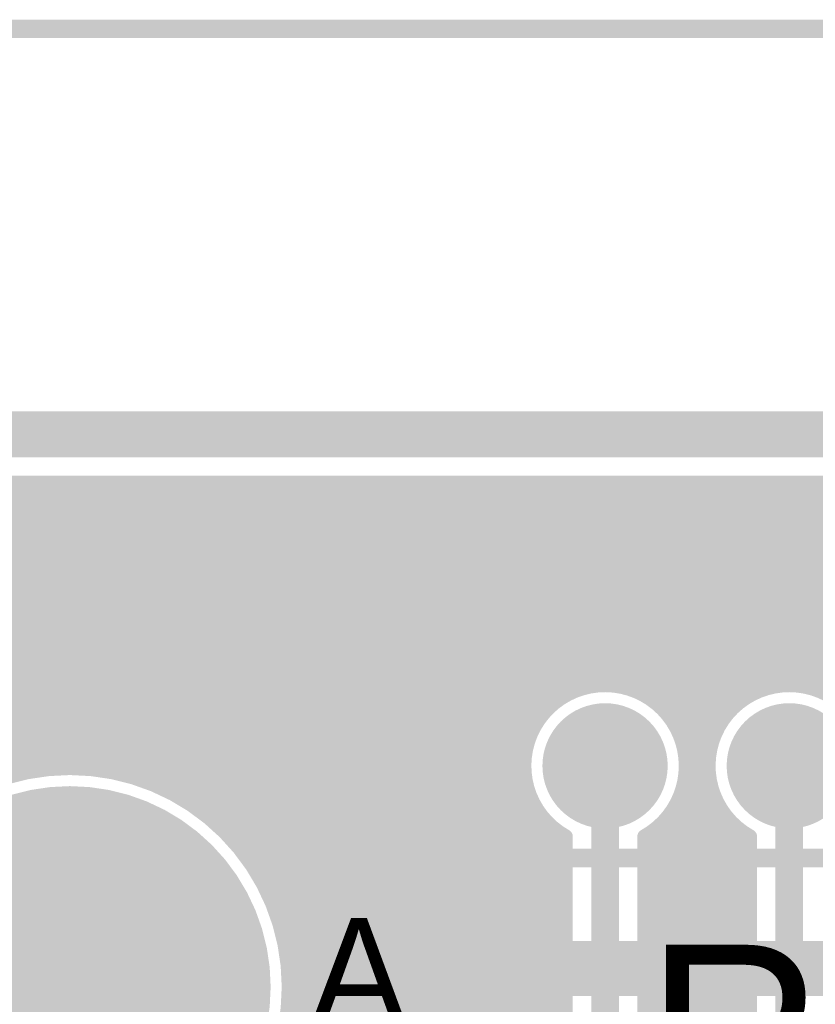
# Model space of a CAD drawing. Extents: x 7.17 to 14.1, y 4 to 11.75.
# Tile 59 of 219: x 7.39 to 7.82, y 8.55 to 9.08. Entities that reach past the tile are written whole.
import ezdxf

# ---------------------------------------------------------------- set-up
doc = ezdxf.new("R2010")
doc.units = 0
doc.layers.get('0').update_dxf_attribs({"linetype": 'CONTINUOUS'})
for name, color, linetype in [('BOTTOMLAYER', 5, 'CONTINUOUS'), ('BOTTOMSOLDER', 6, 'CONTINUOUS'), ('KEEPOUTLAYER', 6, 'CONTINUOUS'), ('MECHANICAL2', 216, 'CONTINUOUS'), ('MECHANICAL3', 76, 'CONTINUOUS'), ('MECHANICAL5', 56, 'CONTINUOUS'), ('MULTILAYER', 9, 'CONTINUOUS'), ('TOPLAYER', 1, 'CONTINUOUS'), ('TOPOVERLAY', 2, 'CONTINUOUS'), ('TOPSOLDER', 216, 'CONTINUOUS')]:
    doc.layers.add(name, color=color, linetype=linetype)

# ---------------------------------------------------------------- blocks, each defined once
blk = doc.blocks.new('HDR_10_10')
at = {"layer": 'BOTTOMSOLDER', "const_width": 0.034}
for points in [[(-0.017, -0.8, 1), (0.017, -0.8, 1)], [(-0.017, -0.9, 1), (0.017, -0.9, 1)]]:
    blk.add_lwpolyline(points, format="xyb", close=True, dxfattribs=at)
at = {"layer": 'MULTILAYER', "const_width": 0.03}
for points in [[(-0.015, -0.8, 1), (0.015, -0.8, 1)], [(-0.015, -0.9, 1), (0.015, -0.9, 1)]]:
    blk.add_lwpolyline(points, format="xyb", close=True, dxfattribs=at)
at = {"layer": 'TOPOVERLAY', "const_width": 0.01}
for points in [[(-0.05, -0.95), (-0.05, 0.05)], [(0.05, -0.95), (0.05, 0.05)], [(0.05, -0.95), (-0.05, -0.95)]]:
    blk.add_lwpolyline(points, dxfattribs=at)
at = {"layer": 'TOPOVERLAY', "const_width": 0.005}
for points in [[(-0.0525, -0.95, 1), (-0.0475, -0.95, 1)], [(-0.0525, -0.95, 1), (-0.0475, -0.95, 1)], [(0.0475, -0.95, 1), (0.0525, -0.95, 1)], [(0.0475, -0.95, 1), (0.0525, -0.95, 1)]]:
    blk.add_lwpolyline(points, format="xyb", close=True, dxfattribs=at)
at = {"layer": 'TOPSOLDER', "const_width": 0.034}
for points in [[(-0.017, -0.8, 1), (0.017, -0.8, 1)], [(-0.017, -0.9, 1), (0.017, -0.9, 1)]]:
    blk.add_lwpolyline(points, format="xyb", close=True, dxfattribs=at)

msp = doc.modelspace()

# ---------------------------------------------------------------- linework, layer by layer
at = {"layer": 'BOTTOMLAYER'}
for points, const_width in [([(7.206404, 8.528706), (7.506198, 8.8285)], 0.008), ([(7.206404, 8.521635), (7.513269, 8.8285)], 0.008), ([(7.206404, 8.535777), (7.499127, 8.8285)], 0.008), ([(7.206404, 8.549919), (7.484985, 8.8285)], 0.008), ([(7.206404, 8.542848), (7.492056, 8.8285)], 0.008), ([(7.206404, 8.55699), (7.477914, 8.8285)], 0.008), ([(7.206404, 8.571132), (7.463772, 8.8285)], 0.008), ([(7.206404, 8.564061), (7.470843, 8.8285)], 0.008), ([(7.206404, 8.578204), (7.456701, 8.8285)], 0.008), ([(7.206404, 8.585275), (7.449629, 8.8285)], 0.008), ([(7.206404, 8.8285), (7.414904, 8.8285)], 0.008), ([(7.206404, 8.8285), (7.414904, 8.8285)], 0.008), ([(7.206404, 8.599417), (7.435487, 8.8285)], 0.008), ([(7.206404, 8.592346), (7.442558, 8.8285)], 0.008), ([(7.206404, 8.613559), (7.421345, 8.8285)], 0.008), ([(7.206404, 8.606488), (7.428416, 8.8285)], 0.008), ([(7.206404, 8.627701), (7.407203, 8.8285)], 0.008), ([(7.206404, 8.62063), (7.414274, 8.8285)], 0.008), ([(7.206404, 8.641843), (7.393061, 8.8285)], 0.008), ([(7.206404, 8.634772), (7.400132, 8.8285)], 0.008), ([(7.206404, 8.648915), (7.385989, 8.8285)], 0.008), ([(7.22991, 8.8285), (7.387588, 8.670822)], 0.008), ([(7.236981, 8.8285), (7.393434, 8.672047)], 0.008), ([(7.244052, 8.8285), (7.399547, 8.673005)], 0.008), ([(7.251123, 8.8285), (7.40596, 8.673663)], 0.008), ([(7.258194, 8.8285), (7.412714, 8.67398)], 0.008), ([(7.265265, 8.8285), (7.419869, 8.673896)], 0.008), ([(7.272336, 8.8285), (7.427505, 8.673331)], 0.008), ([(7.279407, 8.8285), (7.435747, 8.67216)], 0.008), ([(7.286479, 8.8285), (7.444793, 8.670185)], 0.008), ([(7.29355, 8.8285), (7.455013, 8.667037)], 0.008), ([(7.300621, 8.8285), (7.467254, 8.661867)], 0.008), ([(7.307692, 8.8285), (7.485102, 8.651089)], 0.008), ([(7.314763, 8.8285), (7.718263, 8.425)], 0.008), ([(7.321834, 8.8285), (7.725334, 8.425)], 0.008), ([(7.328905, 8.8285), (7.732405, 8.425)], 0.008), ([(7.335249, 8.643409), (7.52034, 8.8285)], 0.008), ([(7.335976, 8.8285), (7.739476, 8.425)], 0.008), ([(7.343047, 8.8285), (7.746547, 8.425)], 0.008), ([(7.350118, 8.8285), (7.684817, 8.493802)], 0.008), ([(7.35719, 8.8285), (7.683904, 8.501786)], 0.008), ([(7.35892, 8.660009), (7.527412, 8.8285)], 0.008), ([(7.364261, 8.8285), (7.683904, 8.508857)], 0.008), ([(7.371332, 8.8285), (7.683904, 8.515928)], 0.008), ([(7.371966, 8.665983), (7.534483, 8.8285)], 0.008), ([(7.378403, 8.8285), (7.683904, 8.522999)], 0.008), ([(7.382579, 8.669526), (7.541554, 8.8285)], 0.008), ([(7.385474, 8.8285), (7.683904, 8.53007)], 0.008), ([(7.391875, 8.67175), (7.548625, 8.8285)], 0.008), ([(7.392545, 8.8285), (7.683904, 8.537141)], 0.008), ([(7.399616, 8.8285), (7.683904, 8.544212)], 0.008), ([(7.400296, 8.6731), (7.555696, 8.8285)], 0.008), ([(7.406687, 8.8285), (7.683904, 8.551283)], 0.008), ([(7.408071, 8.673804), (7.562767, 8.8285)], 0.008), ([(7.413758, 8.8285), (7.683904, 8.558354)], 0.008), ([(7.414904, 8.8285), (11.083404, 8.8285)], 0.008), ([(7.415337, 8.673999), (7.569838, 8.8285)], 0.008), ([(7.420829, 8.8285), (7.683904, 8.565425)], 0.008), ([(7.422186, 8.673777), (7.576909, 8.8285)], 0.008), ([(7.427901, 8.8285), (7.683904, 8.572497)], 0.008), ([(7.42868, 8.6732), (7.58398, 8.8285)], 0.008), ([(7.434865, 8.672314), (7.591051, 8.8285)], 0.008), ([(7.434972, 8.8285), (7.683904, 8.579568)], 0.008), ([(7.440776, 8.671154), (7.598122, 8.8285)], 0.008), ([(7.442043, 8.8285), (7.683904, 8.586639)], 0.008), ([(7.446439, 8.669745), (7.605194, 8.8285)], 0.008), ([(7.449114, 8.8285), (7.683904, 8.59371)], 0.008), ([(7.451876, 8.668111), (7.612265, 8.8285)], 0.008), ([(7.456185, 8.8285), (7.683904, 8.600781)], 0.008), ([(7.457103, 8.666267), (7.619336, 8.8285)], 0.008), ([(7.462133, 8.664226), (7.626407, 8.8285)], 0.008), ([(7.463256, 8.8285), (7.683904, 8.607852)], 0.008), ([(7.466979, 8.662001), (7.633478, 8.8285)], 0.008), ([(7.470327, 8.8285), (7.683904, 8.614923)], 0.008), ([(7.471649, 8.6596), (7.640549, 8.8285)], 0.008), ([(7.47615, 8.657029), (7.64762, 8.8285)], 0.008), ([(7.477398, 8.8285), (7.683904, 8.621994)], 0.008), ([(7.480488, 8.654296), (7.654691, 8.8285)], 0.008), ([(7.484469, 8.8285), (7.683904, 8.629065)], 0.008), ([(7.484668, 8.651405), (7.661762, 8.8285)], 0.008), ([(7.488694, 8.64836), (7.668833, 8.8285)], 0.008), ([(7.491541, 8.8285), (7.667668, 8.652372)], 0.008), ([(7.492568, 8.645163), (7.675905, 8.8285)], 0.008), ([(7.496292, 8.641816), (7.682976, 8.8285)], 0.008), ([(7.498612, 8.8285), (7.662696, 8.664416)], 0.008), ([(7.499867, 8.63832), (7.690047, 8.8285)], 0.008), ([(7.503294, 8.634676), (7.697118, 8.8285)], 0.008), ([(7.505683, 8.8285), (7.661463, 8.67272)], 0.008), ([(7.506571, 8.630882), (7.704189, 8.8285)], 0.008), ([(7.509698, 8.626938), (7.71126, 8.8285)], 0.008), ([(7.512672, 8.622841), (7.718331, 8.8285)], 0.008), ([(7.512754, 8.8285), (7.661646, 8.679608)], 0.008), ([(7.51549, 8.618588), (7.725402, 8.8285)], 0.008), ([(7.518148, 8.614175), (7.732473, 8.8285)], 0.008), ([(7.519825, 8.8285), (7.662705, 8.68562)], 0.008), ([(7.520641, 8.609596), (7.739545, 8.8285)], 0.008), ([(7.522961, 8.604846), (7.746616, 8.8285)], 0.008), ([(7.525102, 8.599915), (7.753687, 8.8285)], 0.008), ([(7.526896, 8.8285), (7.66441, 8.690986)], 0.008), ([(7.527053, 8.594795), (7.760758, 8.8285)], 0.008), ([(7.528802, 8.589473), (7.767829, 8.8285)], 0.008), ([(7.530333, 8.583933), (7.7749, 8.8285)], 0.008), ([(7.531629, 8.578158), (7.781971, 8.8285)], 0.008), ([(7.532666, 8.572123), (7.789042, 8.8285)], 0.008), ([(7.533413, 8.5658), (7.796113, 8.8285)], 0.008), ([(7.533967, 8.8285), (7.666644, 8.695824)], 0.008), ([(7.541038, 8.8285), (7.669336, 8.700202)], 0.008), ([(7.548109, 8.8285), (7.672452, 8.704157)], 0.008), ([(7.55518, 8.8285), (7.675973, 8.707708)], 0.008), ([(7.562252, 8.8285), (7.679898, 8.710853)], 0.008), ([(7.569323, 8.8285), (7.684245, 8.713578)], 0.008), ([(7.576394, 8.8285), (7.689047, 8.715847)], 0.008), ([(7.583465, 8.8285), (7.694371, 8.717594)], 0.008), ([(7.590536, 8.8285), (7.700329, 8.718706)], 0.008), ([(7.597607, 8.8285), (7.707141, 8.718966)], 0.008), ([(7.604678, 8.8285), (7.715307, 8.717871)], 0.008), ([(7.611749, 8.8285), (7.726804, 8.713445)], 0.008), ([(7.61882, 8.8285), (7.762511, 8.684809)], 0.008), ([(7.625891, 8.8285), (7.764134, 8.690257)], 0.008), ([(7.632962, 8.8285), (7.766297, 8.695165)], 0.008), ([(7.640034, 8.8285), (7.768928, 8.699606)], 0.008), ([(7.647105, 8.8285), (7.771984, 8.70362)], 0.008), ([(7.654176, 8.8285), (7.775448, 8.707228)], 0.008), ([(7.661247, 8.8285), (7.779316, 8.710431)], 0.008), ([(7.668318, 8.8285), (7.7836, 8.713218)], 0.008), ([(7.675389, 8.8285), (7.788335, 8.715554)], 0.008), ([(7.68246, 8.8285), (7.793579, 8.717381)], 0.008), ([(7.689531, 8.8285), (7.799438, 8.718594)], 0.008), ([(7.691395, 8.71671), (7.803184, 8.8285)], 0.008), ([(7.696602, 8.8285), (7.806108, 8.718994)], 0.008), ([(7.700479, 8.718723), (7.810256, 8.8285)], 0.008), ([(7.703673, 8.8285), (7.814027, 8.718147)], 0.008), ([(7.707763, 8.718937), (7.817327, 8.8285)], 0.008), ([(7.710745, 8.8285), (7.824703, 8.714542)], 0.008), ([(7.714042, 8.718144), (7.824398, 8.8285)], 0.008), ([(7.717816, 8.8285), (7.862331, 8.683985)], 0.008), ([(7.719612, 8.716643), (7.831469, 8.8285)], 0.008), ([(7.724621, 8.714581), (7.83854, 8.8285)], 0.008), ([(7.724887, 8.8285), (7.863868, 8.689519)], 0.008), ([(7.729152, 8.712041), (7.845611, 8.8285)], 0.008), ([(7.731958, 8.8285), (7.86596, 8.694498)], 0.008), ([(7.73325, 8.709068), (7.852682, 8.8285)], 0.008), ([(7.736938, 8.705685), (7.859753, 8.8285)], 0.008), ([(7.739029, 8.8285), (7.868527, 8.699002)], 0.008), ([(7.740224, 8.701899), (7.866824, 8.8285)], 0.008), ([(7.743096, 8.697701), (7.873895, 8.8285)], 0.008), ([(7.745527, 8.69306), (7.880967, 8.8285)], 0.008), ([(7.7461, 8.8285), (7.871525, 8.703075)], 0.008), ([(7.747463, 8.687925), (7.888038, 8.8285)], 0.008), ([(7.748811, 8.682202), (7.895109, 8.8285)], 0.008), ([(7.753171, 8.8285), (7.874931, 8.70674)], 0.008), ([(7.760242, 8.8285), (7.878741, 8.710001)], 0.008), ([(7.767313, 8.8285), (7.882965, 8.712848)], 0.008), ([(7.774385, 8.8285), (7.887633, 8.715252)], 0.008), ([(7.781456, 8.8285), (7.8928, 8.717156)], 0.008), ([(7.788527, 8.8285), (7.898562, 8.718465)], 0.008), ([(7.789832, 8.716152), (7.90218, 8.8285)], 0.008), ([(7.795598, 8.8285), (7.905099, 8.718999)], 0.008), ([(7.79933, 8.718579), (7.909251, 8.8285)], 0.008), ([(7.802669, 8.8285), (7.912794, 8.718375)], 0.008), ([(7.8068, 8.718978), (7.916322, 8.8285)], 0.008), ([(7.80974, 8.8285), (7.922844, 8.715396)], 0.008), ([(7.813197, 8.718304), (7.923393, 8.8285)], 0.008), ([(7.816811, 8.8285), (7.962165, 8.683146)], 0.008), ([(7.818857, 8.716893), (7.930464, 8.8285)], 0.008), ([(7.743849, 8.6964), (7.761559, 8.67869)], 0.008), ([(7.533832, 8.559147), (7.663694, 8.689009)], 0.008), ([(7.749398, 8.675718), (7.764252, 8.690572)], 0.008), ([(7.748275, 8.684903), (7.761532, 8.671646)], 0.008), ([(7.748861, 8.66811), (7.761825, 8.681074)], 0.008), ([(7.533869, 8.552114), (7.661681, 8.679925)], 0.008), ([(7.705404, 8.5), (7.705404, 8.675)], 0.015), ([(7.74937, 8.676737), (7.763058, 8.663049)], 0.008), ([(7.805404, 8.52), (7.805404, 8.675)], 0.015), ([(7.533451, 8.544624), (7.661467, 8.672641)], 0.008), ([(7.746104, 8.658282), (7.761426, 8.673604)], 0.008), ([(7.74911, 8.669925), (7.769573, 8.649463)], 0.008), ([(7.532468, 8.536571), (7.66226, 8.666362)], 0.008), ([(7.726904, 8.632011), (7.7621, 8.667207)], 0.008), ([(7.530749, 8.52778), (7.663761, 8.660792)], 0.008), ([(7.726904, 8.62494), (7.763511, 8.661547)], 0.008), ([(7.747998, 8.663967), (7.783904, 8.628061)], 0.008), ([(7.527989, 8.517949), (7.665822, 8.655783)], 0.008), ([(7.726904, 8.617869), (7.765499, 8.656464)], 0.008), ([(7.743982, 8.65384), (7.783904, 8.613919)], 0.008), ([(7.746251, 8.658643), (7.783904, 8.62099)], 0.008), ([(7.523541, 8.50643), (7.668363, 8.651252)], 0.008), ([(7.726904, 8.610798), (7.767975, 8.651869)], 0.008), ([(7.741257, 8.649494), (7.783904, 8.606848)], 0.008), ([(7.409904, 8.378651), (7.674719, 8.643466)], 0.008), ([(7.51531, 8.491128), (7.671336, 8.647154)], 0.008), ([(7.726904, 8.603727), (7.770889, 8.647711)], 0.008), ([(7.726904, 8.596655), (7.774214, 8.643965)], 0.008), ([(7.738112, 8.645569), (7.783904, 8.599776)], 0.008), ([(7.409904, 8.37158), (7.678504, 8.64018)], 0.008), ([(7.726904, 8.589584), (7.777942, 8.640622)], 0.008), ([(7.730606, 8.638932), (7.783904, 8.585634)], 0.008), ([(7.734561, 8.642048), (7.783904, 8.592705)], 0.008), ([(7.779867, 8.639169), (7.783904, 8.635132)], 0.008), ([(7.409904, 8.364509), (7.682703, 8.637308)], 0.008), ([(7.683904, 8.5), (7.683904, 8.63661)], 0.008), ([(7.726904, 8.582513), (7.782081, 8.63769)], 0.008), ([(7.726904, 8.508906), (7.726904, 8.63661)], 0.008), ([(7.726904, 8.635563), (7.783904, 8.578563)], 0.008), ([(7.726904, 8.575442), (7.783904, 8.632442)], 0.008), ([(7.783904, 8.52), (7.783904, 8.63661)], 0.008), ([(7.409904, 8.357437), (7.683904, 8.631438)], 0.008), ([(7.726904, 8.628492), (7.783904, 8.571492)], 0.008), ([(7.409904, 8.350366), (7.683904, 8.624366)], 0.008), ([(7.510993, 8.625198), (7.711192, 8.425)], 0.008), ([(7.726904, 8.568371), (7.783904, 8.625371)], 0.008), ([(7.409904, 8.343295), (7.683904, 8.617295)], 0.008), ([(7.726904, 8.621421), (7.783904, 8.564421)], 0.008), ([(7.726904, 8.5613), (7.783904, 8.6183)], 0.008), ([(7.726904, 8.61435), (7.783904, 8.55735)], 0.008), ([(7.726904, 8.554229), (7.783904, 8.611229)], 0.008), ([(7.409904, 8.336224), (7.683904, 8.610224)], 0.008), ([(7.52177, 8.60735), (7.704121, 8.425)], 0.008), ([(7.726904, 8.607279), (7.783904, 8.550279)], 0.008), ([(7.409904, 8.329153), (7.683904, 8.603153)], 0.008), ([(7.726904, 8.547158), (7.783904, 8.604158)], 0.008), ([(7.409904, 8.322082), (7.683904, 8.596082)], 0.008), ([(7.526941, 8.595109), (7.69705, 8.425)], 0.008), ([(7.726904, 8.600208), (7.783904, 8.543208)], 0.008), ([(7.726904, 8.540087), (7.783904, 8.597087)], 0.008), ([(7.726904, 8.593136), (7.783904, 8.536136)], 0.008), ([(7.726904, 8.533015), (7.783904, 8.590015)], 0.008), ([(7.409904, 8.315011), (7.683904, 8.589011)], 0.008), ([(7.530089, 8.584889), (7.689979, 8.425)], 0.008), ([(7.726904, 8.586065), (7.783904, 8.529065)], 0.008), ([(7.409904, 8.30794), (7.683904, 8.58194)], 0.008), ([(7.726904, 8.525944), (7.783904, 8.582944)], 0.008), ([(7.726904, 8.578994), (7.783904, 8.521994)], 0.008), ([(7.409904, 8.300869), (7.683904, 8.574869)], 0.008), ([(7.532064, 8.575843), (7.682907, 8.425)], 0.008), ([(7.726904, 8.518873), (7.783904, 8.575873)], 0.008), ([(7.726904, 8.571923), (7.78473, 8.514097)], 0.008), ([(7.726904, 8.511802), (7.783904, 8.568802)], 0.008), ([(7.392019, 8.275913), (7.683904, 8.567798)], 0.008), ([(7.533235, 8.567602), (7.675836, 8.425)], 0.008), ([(7.726904, 8.564852), (7.835256, 8.4565)], 0.008), ([(7.395849, 8.272671), (7.683904, 8.560726)], 0.008), ([(7.5338, 8.559965), (7.668765, 8.425)], 0.008), ([(7.726904, 8.557781), (7.828185, 8.4565)], 0.008), ([(7.728991, 8.506818), (7.783904, 8.561731)], 0.008), ([(7.399284, 8.269035), (7.683904, 8.553655)], 0.008), ([(7.533884, 8.55281), (7.661694, 8.425)], 0.008), ([(7.732527, 8.503283), (7.783904, 8.55466)], 0.008), ([(7.726904, 8.55071), (7.821114, 8.4565)], 0.008), ([(7.736062, 8.499747), (7.783904, 8.547589)], 0.008), ([(7.533567, 8.546056), (7.654623, 8.425)], 0.008), ([(7.573069, 8.43575), (7.683904, 8.546584)], 0.008), ([(7.726904, 8.543639), (7.814043, 8.4565)], 0.008)]:
    msp.add_lwpolyline(points, dxfattribs=dict(at, const_width=const_width))
for points, const_width in [([(7.383474, 8.8285, 1), (7.387474, 8.8285, 1)], 0.004), ([(7.38399, 8.8285, 1), (7.387989, 8.8285, 1)], 0.004), ([(7.390545, 8.8285, 1), (7.394545, 8.8285, 1)], 0.004), ([(7.391061, 8.8285, 1), (7.395061, 8.8285, 1)], 0.004), ([(7.397616, 8.8285, 1), (7.401616, 8.8285, 1)], 0.004), ([(7.398132, 8.8285, 1), (7.402132, 8.8285, 1)], 0.004), ([(7.404687, 8.8285, 1), (7.408687, 8.8285, 1)], 0.004), ([(7.405203, 8.8285, 1), (7.409203, 8.8285, 1)], 0.004), ([(7.411758, 8.8285, 1), (7.415758, 8.8285, 1)], 0.004), ([(7.412274, 8.8285, 1), (7.416274, 8.8285, 1)], 0.004), ([(7.412904, 8.8285, 1), (7.416904, 8.8285, 1)], 0.004), ([(7.412904, 8.8285, 1), (7.416904, 8.8285, 1)], 0.004), ([(7.412904, 8.8285, 1), (7.416904, 8.8285, 1)], 0.004), ([(7.41883, 8.8285, 1), (7.422829, 8.8285, 1)], 0.004), ([(7.419345, 8.8285, 1), (7.423345, 8.8285, 1)], 0.004), ([(7.425901, 8.8285, 1), (7.429901, 8.8285, 1)], 0.004), ([(7.426416, 8.8285, 1), (7.430416, 8.8285, 1)], 0.004), ([(7.432972, 8.8285, 1), (7.436972, 8.8285, 1)], 0.004), ([(7.433487, 8.8285, 1), (7.437487, 8.8285, 1)], 0.004), ([(7.440043, 8.8285, 1), (7.444043, 8.8285, 1)], 0.004), ([(7.440558, 8.8285, 1), (7.444558, 8.8285, 1)], 0.004), ([(7.447114, 8.8285, 1), (7.451114, 8.8285, 1)], 0.004), ([(7.447629, 8.8285, 1), (7.451629, 8.8285, 1)], 0.004), ([(7.454185, 8.8285, 1), (7.458185, 8.8285, 1)], 0.004), ([(7.454701, 8.8285, 1), (7.4587, 8.8285, 1)], 0.004), ([(7.461256, 8.8285, 1), (7.465256, 8.8285, 1)], 0.004), ([(7.461772, 8.8285, 1), (7.465772, 8.8285, 1)], 0.004), ([(7.468327, 8.8285, 1), (7.472327, 8.8285, 1)], 0.004), ([(7.468843, 8.8285, 1), (7.472843, 8.8285, 1)], 0.004), ([(7.475398, 8.8285, 1), (7.479398, 8.8285, 1)], 0.004), ([(7.475914, 8.8285, 1), (7.479914, 8.8285, 1)], 0.004), ([(7.482469, 8.8285, 1), (7.486469, 8.8285, 1)], 0.004), ([(7.482985, 8.8285, 1), (7.486985, 8.8285, 1)], 0.004), ([(7.489541, 8.8285, 1), (7.49354, 8.8285, 1)], 0.004), ([(7.490056, 8.8285, 1), (7.494056, 8.8285, 1)], 0.004), ([(7.496612, 8.8285, 1), (7.500612, 8.8285, 1)], 0.004), ([(7.497127, 8.8285, 1), (7.501127, 8.8285, 1)], 0.004), ([(7.503683, 8.8285, 1), (7.507683, 8.8285, 1)], 0.004), ([(7.504198, 8.8285, 1), (7.508198, 8.8285, 1)], 0.004), ([(7.510754, 8.8285, 1), (7.514754, 8.8285, 1)], 0.004), ([(7.511269, 8.8285, 1), (7.515269, 8.8285, 1)], 0.004), ([(7.517825, 8.8285, 1), (7.521825, 8.8285, 1)], 0.004), ([(7.51834, 8.8285, 1), (7.52234, 8.8285, 1)], 0.004), ([(7.524896, 8.8285, 1), (7.528896, 8.8285, 1)], 0.004), ([(7.525411, 8.8285, 1), (7.529412, 8.8285, 1)], 0.004), ([(7.531967, 8.8285, 1), (7.535967, 8.8285, 1)], 0.004), ([(7.532483, 8.8285, 1), (7.536483, 8.8285, 1)], 0.004), ([(7.539038, 8.8285, 1), (7.543038, 8.8285, 1)], 0.004), ([(7.539554, 8.8285, 1), (7.543554, 8.8285, 1)], 0.004), ([(7.546109, 8.8285, 1), (7.550109, 8.8285, 1)], 0.004), ([(7.546625, 8.8285, 1), (7.550625, 8.8285, 1)], 0.004), ([(7.55318, 8.8285, 1), (7.55718, 8.8285, 1)], 0.004), ([(7.553696, 8.8285, 1), (7.557696, 8.8285, 1)], 0.004), ([(7.560251, 8.8285, 1), (7.564252, 8.8285, 1)], 0.004), ([(7.560767, 8.8285, 1), (7.564767, 8.8285, 1)], 0.004), ([(7.567323, 8.8285, 1), (7.571323, 8.8285, 1)], 0.004), ([(7.567838, 8.8285, 1), (7.571838, 8.8285, 1)], 0.004), ([(7.574394, 8.8285, 1), (7.578394, 8.8285, 1)], 0.004), ([(7.574909, 8.8285, 1), (7.578909, 8.8285, 1)], 0.004), ([(7.581465, 8.8285, 1), (7.585465, 8.8285, 1)], 0.004), ([(7.58198, 8.8285, 1), (7.58598, 8.8285, 1)], 0.004), ([(7.588536, 8.8285, 1), (7.592536, 8.8285, 1)], 0.004), ([(7.589051, 8.8285, 1), (7.593051, 8.8285, 1)], 0.004), ([(7.595607, 8.8285, 1), (7.599607, 8.8285, 1)], 0.004), ([(7.596122, 8.8285, 1), (7.600123, 8.8285, 1)], 0.004), ([(7.602678, 8.8285, 1), (7.606678, 8.8285, 1)], 0.004), ([(7.603194, 8.8285, 1), (7.607194, 8.8285, 1)], 0.004), ([(7.609749, 8.8285, 1), (7.613749, 8.8285, 1)], 0.004), ([(7.610265, 8.8285, 1), (7.614265, 8.8285, 1)], 0.004), ([(7.61682, 8.8285, 1), (7.62082, 8.8285, 1)], 0.004), ([(7.617336, 8.8285, 1), (7.621336, 8.8285, 1)], 0.004), ([(7.623891, 8.8285, 1), (7.627891, 8.8285, 1)], 0.004), ([(7.624407, 8.8285, 1), (7.628407, 8.8285, 1)], 0.004), ([(7.630962, 8.8285, 1), (7.634963, 8.8285, 1)], 0.004), ([(7.631478, 8.8285, 1), (7.635478, 8.8285, 1)], 0.004), ([(7.638034, 8.8285, 1), (7.642034, 8.8285, 1)], 0.004), ([(7.638549, 8.8285, 1), (7.642549, 8.8285, 1)], 0.004), ([(7.645105, 8.8285, 1), (7.649105, 8.8285, 1)], 0.004), ([(7.64562, 8.8285, 1), (7.64962, 8.8285, 1)], 0.004), ([(7.652176, 8.8285, 1), (7.656176, 8.8285, 1)], 0.004), ([(7.652691, 8.8285, 1), (7.656691, 8.8285, 1)], 0.004), ([(7.659247, 8.8285, 1), (7.663247, 8.8285, 1)], 0.004), ([(7.659762, 8.8285, 1), (7.663762, 8.8285, 1)], 0.004), ([(7.666318, 8.8285, 1), (7.670318, 8.8285, 1)], 0.004), ([(7.666834, 8.8285, 1), (7.670833, 8.8285, 1)], 0.004), ([(7.673389, 8.8285, 1), (7.677389, 8.8285, 1)], 0.004), ([(7.673905, 8.8285, 1), (7.677905, 8.8285, 1)], 0.004), ([(7.68046, 8.8285, 1), (7.68446, 8.8285, 1)], 0.004), ([(7.680976, 8.8285, 1), (7.684976, 8.8285, 1)], 0.004), ([(7.687531, 8.8285, 1), (7.691531, 8.8285, 1)], 0.004), ([(7.688047, 8.8285, 1), (7.692047, 8.8285, 1)], 0.004), ([(7.694602, 8.8285, 1), (7.698602, 8.8285, 1)], 0.004), ([(7.695118, 8.8285, 1), (7.699118, 8.8285, 1)], 0.004), ([(7.701674, 8.8285, 1), (7.705673, 8.8285, 1)], 0.004), ([(7.702189, 8.8285, 1), (7.706189, 8.8285, 1)], 0.004), ([(7.708745, 8.8285, 1), (7.712745, 8.8285, 1)], 0.004), ([(7.70926, 8.8285, 1), (7.71326, 8.8285, 1)], 0.004), ([(7.715816, 8.8285, 1), (7.719816, 8.8285, 1)], 0.004), ([(7.716331, 8.8285, 1), (7.720331, 8.8285, 1)], 0.004), ([(7.722887, 8.8285, 1), (7.726887, 8.8285, 1)], 0.004), ([(7.723402, 8.8285, 1), (7.727402, 8.8285, 1)], 0.004), ([(7.729958, 8.8285, 1), (7.733958, 8.8285, 1)], 0.004), ([(7.730473, 8.8285, 1), (7.734473, 8.8285, 1)], 0.004), ([(7.737029, 8.8285, 1), (7.741029, 8.8285, 1)], 0.004), ([(7.737545, 8.8285, 1), (7.741544, 8.8285, 1)], 0.004), ([(7.7441, 8.8285, 1), (7.7481, 8.8285, 1)], 0.004), ([(7.744616, 8.8285, 1), (7.748616, 8.8285, 1)], 0.004), ([(7.751171, 8.8285, 1), (7.755171, 8.8285, 1)], 0.004), ([(7.751687, 8.8285, 1), (7.755687, 8.8285, 1)], 0.004), ([(7.758242, 8.8285, 1), (7.762242, 8.8285, 1)], 0.004), ([(7.758758, 8.8285, 1), (7.762758, 8.8285, 1)], 0.004), ([(7.765313, 8.8285, 1), (7.769313, 8.8285, 1)], 0.004), ([(7.765829, 8.8285, 1), (7.769829, 8.8285, 1)], 0.004), ([(7.772385, 8.8285, 1), (7.776384, 8.8285, 1)], 0.004), ([(7.7729, 8.8285, 1), (7.7769, 8.8285, 1)], 0.004), ([(7.779456, 8.8285, 1), (7.783456, 8.8285, 1)], 0.004), ([(7.779971, 8.8285, 1), (7.783971, 8.8285, 1)], 0.004), ([(7.786527, 8.8285, 1), (7.790527, 8.8285, 1)], 0.004), ([(7.787042, 8.8285, 1), (7.791042, 8.8285, 1)], 0.004), ([(7.793598, 8.8285, 1), (7.797598, 8.8285, 1)], 0.004), ([(7.794113, 8.8285, 1), (7.798113, 8.8285, 1)], 0.004), ([(7.800669, 8.8285, 1), (7.804669, 8.8285, 1)], 0.004), ([(7.801184, 8.8285, 1), (7.805184, 8.8285, 1)], 0.004), ([(7.80774, 8.8285, 1), (7.81174, 8.8285, 1)], 0.004), ([(7.808255, 8.8285, 1), (7.812256, 8.8285, 1)], 0.004), ([(7.814811, 8.8285, 1), (7.818811, 8.8285, 1)], 0.004), ([(7.815327, 8.8285, 1), (7.819327, 8.8285, 1)], 0.004), ([(7.698329, 8.718706, 1), (7.70233, 8.718706, 1)], 0.004), ([(7.698479, 8.718723, 1), (7.702479, 8.718723, 1)], 0.004), ([(7.705141, 8.718966, 1), (7.709141, 8.718966, 1)], 0.004), ([(7.705763, 8.718937, 1), (7.709763, 8.718937, 1)], 0.004), ([(7.712042, 8.718144, 1), (7.716042, 8.718144, 1)], 0.004), ([(7.79733, 8.718579, 1), (7.80133, 8.718579, 1)], 0.004), ([(7.797438, 8.718594, 1), (7.801438, 8.718594, 1)], 0.004), ([(7.804108, 8.718994, 1), (7.808108, 8.718994, 1)], 0.004), ([(7.8048, 8.718978, 1), (7.8088, 8.718978, 1)], 0.004), ([(7.811197, 8.718304, 1), (7.815197, 8.718304, 1)], 0.004), ([(7.812027, 8.718147, 1), (7.816027, 8.718147, 1)], 0.004), ([(7.682245, 8.713578, 1), (7.686244, 8.713578, 1)], 0.004), ([(7.687047, 8.715847, 1), (7.691047, 8.715847, 1)], 0.004), ([(7.689394, 8.71671, 1), (7.693395, 8.71671, 1)], 0.004), ([(7.692371, 8.717594, 1), (7.696371, 8.717594, 1)], 0.004), ([(7.713307, 8.717871, 1), (7.717307, 8.717871, 1)], 0.004), ([(7.717612, 8.716643, 1), (7.721612, 8.716643, 1)], 0.004), ([(7.722621, 8.714581, 1), (7.726621, 8.714581, 1)], 0.004), ([(7.724804, 8.713445, 1), (7.728804, 8.713445, 1)], 0.004), ([(7.7816, 8.713218, 1), (7.7856, 8.713218, 1)], 0.004), ([(7.786335, 8.715554, 1), (7.790335, 8.715554, 1)], 0.004), ([(7.787832, 8.716152, 1), (7.791832, 8.716152, 1)], 0.004), ([(7.791579, 8.717381, 1), (7.795579, 8.717381, 1)], 0.004), ([(7.816857, 8.716893, 1), (7.820857, 8.716893, 1)], 0.004), ([(7.673973, 8.707708, 1), (7.677973, 8.707708, 1)], 0.004), ([(7.677898, 8.710853, 1), (7.681898, 8.710853, 1)], 0.004), ([(7.727152, 8.712041, 1), (7.731152, 8.712041, 1)], 0.004), ([(7.73125, 8.709068, 1), (7.73525, 8.709068, 1)], 0.004), ([(7.773448, 8.707228, 1), (7.777448, 8.707228, 1)], 0.004), ([(7.777316, 8.710431, 1), (7.781315, 8.710431, 1)], 0.004), ([(7.670452, 8.704157, 1), (7.674452, 8.704157, 1)], 0.004), ([(7.734938, 8.705685, 1), (7.738938, 8.705685, 1)], 0.004), ([(7.738224, 8.701899, 1), (7.742224, 8.701899, 1)], 0.004), ([(7.769984, 8.70362, 1), (7.773984, 8.70362, 1)], 0.004), ([(7.667336, 8.700202, 1), (7.671336, 8.700202, 1)], 0.004), ([(7.741096, 8.697701, 1), (7.745096, 8.697701, 1)], 0.004), ([(7.766928, 8.699606, 1), (7.770927, 8.699606, 1)], 0.004), ([(7.664644, 8.695824, 1), (7.668643, 8.695824, 1)], 0.004), ([(7.741849, 8.6964, 1), (7.745849, 8.6964, 1)], 0.004), ([(7.743527, 8.69306, 1), (7.747527, 8.69306, 1)], 0.004), ([(7.764297, 8.695165, 1), (7.768297, 8.695165, 1)], 0.004), ([(7.661694, 8.689009, 1), (7.665694, 8.689009, 1)], 0.004), ([(7.662411, 8.690986, 1), (7.66641, 8.690986, 1)], 0.004), ([(7.745463, 8.687925, 1), (7.749463, 8.687925, 1)], 0.004), ([(7.762134, 8.690257, 1), (7.766134, 8.690257, 1)], 0.004), ([(7.762252, 8.690572, 1), (7.766252, 8.690572, 1)], 0.004), ([(7.660705, 8.68562, 1), (7.664705, 8.68562, 1)], 0.004), ([(7.746275, 8.684903, 1), (7.750275, 8.684903, 1)], 0.004), ([(7.746811, 8.682202, 1), (7.750811, 8.682202, 1)], 0.004), ([(7.759825, 8.681074, 1), (7.763825, 8.681074, 1)], 0.004), ([(7.760511, 8.684809, 1), (7.764511, 8.684809, 1)], 0.004), ([(7.659646, 8.679608, 1), (7.663646, 8.679608, 1)], 0.004), ([(7.659681, 8.679925, 1), (7.66368, 8.679925, 1)], 0.004), ([(7.701654, 8.675, 1), (7.709154, 8.675, 1)], 0.0075), ([(7.74737, 8.676737, 1), (7.75137, 8.676737, 1)], 0.004), ([(7.747398, 8.675718, 1), (7.751398, 8.675718, 1)], 0.004), ([(7.759559, 8.67869, 1), (7.763559, 8.67869, 1)], 0.004), ([(7.801654, 8.675, 1), (7.809154, 8.675, 1)], 0.0075), ([(7.533904, 8.555, 1), (7.295904, 8.555, 1)], 0.008), ([(7.385587, 8.670822, 1), (7.389588, 8.670822, 1)], 0.004), ([(7.389875, 8.67175, 1), (7.393875, 8.67175, 1)], 0.004), ([(7.391434, 8.672047, 1), (7.395434, 8.672047, 1)], 0.004), ([(7.397547, 8.673005, 1), (7.401547, 8.673005, 1)], 0.004), ([(7.398296, 8.6731, 1), (7.402296, 8.6731, 1)], 0.004), ([(7.40396, 8.673663, 1), (7.40796, 8.673663, 1)], 0.004), ([(7.406071, 8.673804, 1), (7.410071, 8.673804, 1)], 0.004), ([(7.410714, 8.67398, 1), (7.414714, 8.67398, 1)], 0.004), ([(7.413337, 8.673999, 1), (7.417337, 8.673999, 1)], 0.004), ([(7.417869, 8.673896, 1), (7.421869, 8.673896, 1)], 0.004), ([(7.420186, 8.673777, 1), (7.424186, 8.673777, 1)], 0.004), ([(7.425505, 8.673331, 1), (7.429506, 8.673331, 1)], 0.004), ([(7.42668, 8.6732, 1), (7.43068, 8.6732, 1)], 0.004), ([(7.432865, 8.672314, 1), (7.436865, 8.672314, 1)], 0.004), ([(7.433747, 8.67216, 1), (7.437747, 8.67216, 1)], 0.004), ([(7.438776, 8.671154, 1), (7.442776, 8.671154, 1)], 0.004), ([(7.442793, 8.670185, 1), (7.446793, 8.670185, 1)], 0.004), ([(7.659463, 8.67272, 1), (7.663463, 8.67272, 1)], 0.004), ([(7.659467, 8.672641, 1), (7.663467, 8.672641, 1)], 0.004), ([(7.74711, 8.669925, 1), (7.75111, 8.669925, 1)], 0.004), ([(7.747404, 8.675, 1), (7.751404, 8.675, 1)], 0.004), ([(7.747404, 8.675, 1), (7.751404, 8.675, 1)], 0.004), ([(7.759426, 8.673604, 1), (7.763426, 8.673604, 1)], 0.004), ([(7.759532, 8.671646, 1), (7.763532, 8.671646, 1)], 0.004), ([(7.444439, 8.669745, 1), (7.448439, 8.669745, 1)], 0.004), ([(7.449876, 8.668111, 1), (7.453876, 8.668111, 1)], 0.004), ([(7.453013, 8.667037, 1), (7.457013, 8.667037, 1)], 0.004), ([(7.455102, 8.666267, 1), (7.459103, 8.666267, 1)], 0.004), ([(7.66026, 8.666362, 1), (7.66426, 8.666362, 1)], 0.004), ([(7.746861, 8.66811, 1), (7.750861, 8.66811, 1)], 0.004), ([(7.7601, 8.667207, 1), (7.7641, 8.667207, 1)], 0.004), ([(7.460133, 8.664226, 1), (7.464133, 8.664226, 1)], 0.004), ([(7.464979, 8.662001, 1), (7.468979, 8.662001, 1)], 0.004), ([(7.465254, 8.661867, 1), (7.469254, 8.661867, 1)], 0.004), ([(7.469649, 8.6596, 1), (7.473649, 8.6596, 1)], 0.004), ([(7.660696, 8.664416, 1), (7.664696, 8.664416, 1)], 0.004), ([(7.661761, 8.660792, 1), (7.665761, 8.660792, 1)], 0.004), ([(7.745998, 8.663967, 1), (7.749998, 8.663967, 1)], 0.004), ([(7.761058, 8.663049, 1), (7.765058, 8.663049, 1)], 0.004), ([(7.761511, 8.661547, 1), (7.765511, 8.661547, 1)], 0.004), ([(7.47415, 8.657029, 1), (7.478149, 8.657029, 1)], 0.004), ([(7.478488, 8.654296, 1), (7.482488, 8.654296, 1)], 0.004), ([(7.663823, 8.655783, 1), (7.667822, 8.655783, 1)], 0.004), ([(7.741982, 8.65384, 1), (7.745982, 8.65384, 1)], 0.004), ([(7.744104, 8.658282, 1), (7.748104, 8.658282, 1)], 0.004), ([(7.744251, 8.658643, 1), (7.748251, 8.658643, 1)], 0.004), ([(7.763499, 8.656464, 1), (7.767499, 8.656464, 1)], 0.004), ([(7.482668, 8.651405, 1), (7.486668, 8.651405, 1)], 0.004), ([(7.483103, 8.651089, 1), (7.487102, 8.651089, 1)], 0.004), ([(7.665668, 8.652372, 1), (7.669668, 8.652372, 1)], 0.004), ([(7.666363, 8.651252, 1), (7.670363, 8.651252, 1)], 0.004), ([(7.739257, 8.649494, 1), (7.743257, 8.649494, 1)], 0.004), ([(7.765975, 8.651869, 1), (7.769975, 8.651869, 1)], 0.004), ([(7.767573, 8.649463, 1), (7.771573, 8.649463, 1)], 0.004), ([(7.486694, 8.64836, 1), (7.490694, 8.64836, 1)], 0.004), ([(7.490568, 8.645163, 1), (7.494568, 8.645163, 1)], 0.004), ([(7.669336, 8.647154, 1), (7.673336, 8.647154, 1)], 0.004), ([(7.672719, 8.643466, 1), (7.676719, 8.643466, 1)], 0.004), ([(7.736112, 8.645569, 1), (7.740112, 8.645569, 1)], 0.004), ([(7.768889, 8.647711, 1), (7.772889, 8.647711, 1)], 0.004), ([(7.772214, 8.643965, 1), (7.776214, 8.643965, 1)], 0.004), ([(7.494292, 8.641816, 1), (7.498292, 8.641816, 1)], 0.004), ([(7.497867, 8.63832, 1), (7.501867, 8.63832, 1)], 0.004), ([(7.676505, 8.64018, 1), (7.680504, 8.64018, 1)], 0.004), ([(7.728606, 8.638932, 1), (7.732606, 8.638932, 1)], 0.004), ([(7.732561, 8.642048, 1), (7.736561, 8.642048, 1)], 0.004), ([(7.775942, 8.640622, 1), (7.779942, 8.640622, 1)], 0.004), ([(7.777867, 8.639169, 1), (7.781867, 8.639169, 1)], 0.004), ([(7.501294, 8.634676, 1), (7.505294, 8.634676, 1)], 0.004), ([(7.680703, 8.637308, 1), (7.684703, 8.637308, 1)], 0.004), ([(7.681904, 8.63661, 1), (7.685904, 8.63661, 1)], 0.004), ([(7.681904, 8.63661, 1), (7.685904, 8.63661, 1)], 0.004), ([(7.724904, 8.63661, 1), (7.728904, 8.63661, 1)], 0.004), ([(7.724904, 8.63661, 1), (7.728904, 8.63661, 1)], 0.004), ([(7.724904, 8.635563, 1), (7.728904, 8.635563, 1)], 0.004), ([(7.780081, 8.63769, 1), (7.784081, 8.63769, 1)], 0.004), ([(7.781904, 8.63661, 1), (7.785904, 8.63661, 1)], 0.004), ([(7.781904, 8.63661, 1), (7.785904, 8.63661, 1)], 0.004), ([(7.781904, 8.635132, 1), (7.785904, 8.635132, 1)], 0.004), ([(7.781904, 8.632442, 1), (7.785904, 8.632442, 1)], 0.004), ([(7.504571, 8.630882, 1), (7.508571, 8.630882, 1)], 0.004), ([(7.681904, 8.631438, 1), (7.685904, 8.631438, 1)], 0.004), ([(7.681904, 8.629065, 1), (7.685904, 8.629065, 1)], 0.004), ([(7.724904, 8.632011, 1), (7.728904, 8.632011, 1)], 0.004), ([(7.724904, 8.628492, 1), (7.728904, 8.628492, 1)], 0.004), ([(7.781904, 8.628061, 1), (7.785904, 8.628061, 1)], 0.004), ([(7.507698, 8.626938, 1), (7.511698, 8.626938, 1)], 0.004), ([(7.508993, 8.625198, 1), (7.512993, 8.625198, 1)], 0.004), ([(7.510672, 8.622841, 1), (7.514672, 8.622841, 1)], 0.004), ([(7.681904, 8.624366, 1), (7.685904, 8.624366, 1)], 0.004), ([(7.681904, 8.621994, 1), (7.685904, 8.621994, 1)], 0.004), ([(7.724904, 8.62494, 1), (7.728904, 8.62494, 1)], 0.004), ([(7.781904, 8.625371, 1), (7.785904, 8.625371, 1)], 0.004), ([(7.51349, 8.618588, 1), (7.51749, 8.618588, 1)], 0.004), ([(7.681904, 8.617295, 1), (7.685904, 8.617295, 1)], 0.004), ([(7.724904, 8.621421, 1), (7.728904, 8.621421, 1)], 0.004), ([(7.724904, 8.617869, 1), (7.728904, 8.617869, 1)], 0.004), ([(7.781904, 8.62099, 1), (7.785904, 8.62099, 1)], 0.004), ([(7.781904, 8.6183, 1), (7.785904, 8.6183, 1)], 0.004), ([(7.516148, 8.614175, 1), (7.520148, 8.614175, 1)], 0.004), ([(7.681904, 8.614923, 1), (7.685904, 8.614923, 1)], 0.004), ([(7.724904, 8.61435, 1), (7.728904, 8.61435, 1)], 0.004), ([(7.781904, 8.613919, 1), (7.785904, 8.613919, 1)], 0.004), ([(7.781904, 8.611229, 1), (7.785904, 8.611229, 1)], 0.004), ([(7.518641, 8.609596, 1), (7.522641, 8.609596, 1)], 0.004), ([(7.51977, 8.60735, 1), (7.523771, 8.60735, 1)], 0.004), ([(7.681904, 8.610224, 1), (7.685904, 8.610224, 1)], 0.004), ([(7.681904, 8.607852, 1), (7.685904, 8.607852, 1)], 0.004), ([(7.724904, 8.610798, 1), (7.728904, 8.610798, 1)], 0.004), ([(7.724904, 8.607279, 1), (7.728904, 8.607279, 1)], 0.004), ([(7.781904, 8.606848, 1), (7.785904, 8.606848, 1)], 0.004), ([(7.520961, 8.604846, 1), (7.524961, 8.604846, 1)], 0.004), ([(7.681904, 8.603153, 1), (7.685904, 8.603153, 1)], 0.004), ([(7.681904, 8.600781, 1), (7.685904, 8.600781, 1)], 0.004), ([(7.724904, 8.603727, 1), (7.728904, 8.603727, 1)], 0.004), ([(7.781904, 8.604158, 1), (7.785904, 8.604158, 1)], 0.004), ([(7.523102, 8.599915, 1), (7.527102, 8.599915, 1)], 0.004), ([(7.524941, 8.595109, 1), (7.528941, 8.595109, 1)], 0.004), ([(7.681904, 8.596082, 1), (7.685904, 8.596082, 1)], 0.004), ([(7.724904, 8.600208, 1), (7.728904, 8.600208, 1)], 0.004), ([(7.724904, 8.596655, 1), (7.728904, 8.596655, 1)], 0.004), ([(7.781904, 8.599776, 1), (7.785904, 8.599776, 1)], 0.004), ([(7.781904, 8.597087, 1), (7.785904, 8.597087, 1)], 0.004), ([(7.525053, 8.594795, 1), (7.529053, 8.594795, 1)], 0.004), ([(7.681904, 8.59371, 1), (7.685904, 8.59371, 1)], 0.004), ([(7.724904, 8.593136, 1), (7.728904, 8.593136, 1)], 0.004), ([(7.781904, 8.592705, 1), (7.785904, 8.592705, 1)], 0.004), ([(7.781904, 8.590015, 1), (7.785904, 8.590015, 1)], 0.004), ([(7.526802, 8.589473, 1), (7.530801, 8.589473, 1)], 0.004), ([(7.528089, 8.584889, 1), (7.532089, 8.584889, 1)], 0.004), ([(7.681904, 8.589011, 1), (7.685904, 8.589011, 1)], 0.004), ([(7.681904, 8.586639, 1), (7.685904, 8.586639, 1)], 0.004), ([(7.724904, 8.589584, 1), (7.728904, 8.589584, 1)], 0.004), ([(7.724904, 8.586065, 1), (7.728904, 8.586065, 1)], 0.004), ([(7.781904, 8.585634, 1), (7.785904, 8.585634, 1)], 0.004), ([(7.528333, 8.583933, 1), (7.532333, 8.583933, 1)], 0.004), ([(7.681904, 8.58194, 1), (7.685904, 8.58194, 1)], 0.004), ([(7.681904, 8.579568, 1), (7.685904, 8.579568, 1)], 0.004), ([(7.724904, 8.582513, 1), (7.728904, 8.582513, 1)], 0.004), ([(7.724904, 8.578994, 1), (7.728904, 8.578994, 1)], 0.004), ([(7.781904, 8.582944, 1), (7.785904, 8.582944, 1)], 0.004), ([(7.529629, 8.578158, 1), (7.533629, 8.578158, 1)], 0.004), ([(7.530064, 8.575843, 1), (7.534064, 8.575843, 1)], 0.004), ([(7.681904, 8.574869, 1), (7.685904, 8.574869, 1)], 0.004), ([(7.724904, 8.575442, 1), (7.728904, 8.575442, 1)], 0.004), ([(7.781904, 8.578563, 1), (7.785904, 8.578563, 1)], 0.004), ([(7.781904, 8.575873, 1), (7.785904, 8.575873, 1)], 0.004), ([(7.530666, 8.572123, 1), (7.534666, 8.572123, 1)], 0.004), ([(7.681904, 8.572497, 1), (7.685904, 8.572497, 1)], 0.004), ([(7.724904, 8.571923, 1), (7.728904, 8.571923, 1)], 0.004), ([(7.724904, 8.568371, 1), (7.728904, 8.568371, 1)], 0.004), ([(7.781904, 8.571492, 1), (7.785904, 8.571492, 1)], 0.004), ([(7.781904, 8.568802, 1), (7.785904, 8.568802, 1)], 0.004), ([(7.531235, 8.567602, 1), (7.535235, 8.567602, 1)], 0.004), ([(7.531413, 8.5658, 1), (7.535413, 8.5658, 1)], 0.004), ([(7.681904, 8.567798, 1), (7.685904, 8.567798, 1)], 0.004), ([(7.681904, 8.565425, 1), (7.685904, 8.565425, 1)], 0.004), ([(7.724904, 8.564852, 1), (7.728904, 8.564852, 1)], 0.004), ([(7.781904, 8.564421, 1), (7.785904, 8.564421, 1)], 0.004), ([(7.5318, 8.559965, 1), (7.5358, 8.559965, 1)], 0.004), ([(7.531832, 8.559147, 1), (7.535832, 8.559147, 1)], 0.004), ([(7.681904, 8.560726, 1), (7.685904, 8.560726, 1)], 0.004), ([(7.681904, 8.558354, 1), (7.685904, 8.558354, 1)], 0.004), ([(7.724904, 8.5613, 1), (7.728904, 8.5613, 1)], 0.004), ([(7.724904, 8.557781, 1), (7.728904, 8.557781, 1)], 0.004), ([(7.781904, 8.561731, 1), (7.785904, 8.561731, 1)], 0.004), ([(7.531884, 8.55281, 1), (7.535884, 8.55281, 1)], 0.004), ([(7.531904, 8.555, 1), (7.535904, 8.555, 1)], 0.004), ([(7.681904, 8.553655, 1), (7.685904, 8.553655, 1)], 0.004), ([(7.724904, 8.554229, 1), (7.728904, 8.554229, 1)], 0.004), ([(7.781904, 8.55735, 1), (7.785904, 8.55735, 1)], 0.004), ([(7.781904, 8.55466, 1), (7.785904, 8.55466, 1)], 0.004), ([(7.531869, 8.552114, 1), (7.535869, 8.552114, 1)], 0.004), ([(7.681904, 8.551283, 1), (7.685904, 8.551283, 1)], 0.004), ([(7.724904, 8.55071, 1), (7.728904, 8.55071, 1)], 0.004), ([(7.724904, 8.547158, 1), (7.728904, 8.547158, 1)], 0.004), ([(7.781904, 8.550279, 1), (7.785904, 8.550279, 1)], 0.004), ([(7.781904, 8.547589, 1), (7.785904, 8.547589, 1)], 0.004), ([(7.531451, 8.544624, 1), (7.535451, 8.544624, 1)], 0.004), ([(7.531567, 8.546056, 1), (7.535567, 8.546056, 1)], 0.004), ([(7.681904, 8.546584, 1), (7.685904, 8.546584, 1)], 0.004), ([(7.681904, 8.544212, 1), (7.685904, 8.544212, 1)], 0.004), ([(7.724904, 8.543639, 1), (7.728904, 8.543639, 1)], 0.004), ([(7.781904, 8.543208, 1), (7.785904, 8.543208, 1)], 0.004)]:
    msp.add_lwpolyline(points, format="xyb", close=True, dxfattribs=dict(at, const_width=const_width))
at = {"layer": 'BOTTOMLAYER', "const_width": 0.008}
for points in [[(7.683904, 8.63661, -1.745198), (7.749404, 8.675)], [(7.783904, 8.63661, -1.745198), (7.849404, 8.675)], [(7.749404, 8.675, -0.271455), (7.726904, 8.63661)]]:
    msp.add_lwpolyline(points, format="xyb", dxfattribs=at)
at = {"layer": 'BOTTOMSOLDER', "const_width": 0.109}
msp.add_lwpolyline([(7.360404, 8.555, 1), (7.469404, 8.555, 1)], format="xyb", close=True, dxfattribs=at)
at = {"layer": 'KEEPOUTLAYER', "const_width": 0.025}
for points in [[(7.179904, 8.855), (7.414904, 8.855)], [(7.179904, 8.855), (11.109904, 8.855)]]:
    msp.add_lwpolyline(points, dxfattribs=at)
at = {"layer": 'KEEPOUTLAYER', "const_width": 0.0125}
msp.add_lwpolyline([(7.408654, 8.855, 1), (7.421154, 8.855, 1)], format="xyb", close=True, dxfattribs=at)
at = {"layer": 'MECHANICAL2', "const_width": 0.01}
msp.add_lwpolyline([(7.179904, 9.075), (9.190069, 9.075)], dxfattribs=at)
at = {"layer": 'MECHANICAL3', "const_width": 0.01}
for points in [[(7.179904, 8.855), (7.414904, 8.855)], [(7.179904, 8.855), (11.109904, 8.855)]]:
    msp.add_lwpolyline(points, dxfattribs=at)
at = {"layer": 'MECHANICAL3', "const_width": 0.005}
msp.add_lwpolyline([(7.412404, 8.855, 1), (7.417404, 8.855, 1)], format="xyb", close=True, dxfattribs=at)
at = {"layer": 'MECHANICAL5', "const_width": 0.01}
msp.add_lwpolyline([(7.754904, 8.7525), (8.079904, 8.9725)], dxfattribs=at)
at = {"layer": 'MECHANICAL5', "const_width": 0.005}
msp.add_lwpolyline([(7.752404, 8.7525, 1), (7.757404, 8.7525, 1)], format="xyb", close=True, dxfattribs=at)
at = {"layer": 'MULTILAYER', "const_width": 0.01}
for points in [[(7.179904, 8.855), (7.414904, 8.855)], [(7.179904, 8.855), (11.109904, 8.855)]]:
    msp.add_lwpolyline(points, dxfattribs=at)
at = {"layer": 'MULTILAYER'}
for points, const_width in [([(7.412404, 8.855, 1), (7.417404, 8.855, 1)], 0.005), ([(7.362404, 8.555, 1), (7.467404, 8.555, 1)], 0.105)]:
    msp.add_lwpolyline(points, format="xyb", close=True, dxfattribs=dict(at, const_width=const_width))
at = {"layer": 'TOPLAYER', "const_width": 0.03}
for points in [[(7.497404, 8.407525), (7.654879, 8.565)], [(7.654879, 8.565), (7.905404, 8.565)]]:
    msp.add_lwpolyline(points, dxfattribs=at)
at = {"layer": 'TOPLAYER', "const_width": 0.015}
msp.add_lwpolyline([(7.647379, 8.565, 1), (7.662379, 8.565, 1)], format="xyb", close=True, dxfattribs=at)
msp.add_lwpolyline([(7.647379, 8.565, 1), (7.662379, 8.565, 1)], format="xyb", close=True, dxfattribs=at)
at = {"layer": 'TOPSOLDER', "const_width": 0.109}
msp.add_lwpolyline([(7.360404, 8.555, 1), (7.469404, 8.555, 1)], format="xyb", close=True, dxfattribs=at)

# ---------------------------------------------------------------- block references
at = {"rotation": 270}
msp.add_blockref('HDR_10_10', (8.605404, 8.675), dxfattribs=at)

# ---------------------------------------------------------------- texts
at = {"layer": 'MECHANICAL5'}
msp.add_text('A', height=0.06, dxfattribs=at).set_placement((7.544904, 8.5325))
at = {"layer": 'TOPOVERLAY'}
msp.add_text('RDR-RAW-3', height=0.1, dxfattribs=at).set_placement((7.727506, 8.477898))

doc.saveas('drawing.dxf')
